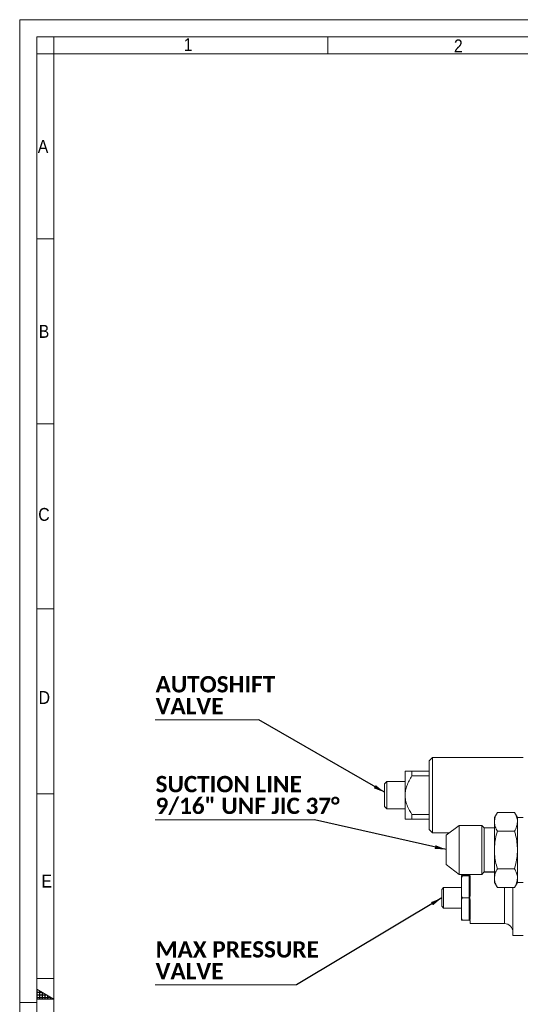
# Model space of a CAD drawing. Header units: millimetres. Extents: x 10 to 831, y 10 to 584.
# Tile 3 of 13: x 10 to 156, y 296 to 584. Entities that reach past the tile are written whole.
import ezdxf

# ---------------------------------------------------------------- set-up
doc = ezdxf.new("R2010")
doc.units = ezdxf.units.MM
doc.linetypes.add('SLD-Centro', pattern=[19.05, 15.24, -1.27, 1.27, -1.27])
doc.linetypes.add('SLD-Solido', pattern=[0])
doc.styles.add('SLDTEXTSTYLE0', font='GOTHIC.TTF', dxfattribs={"width": 0.913})
doc.styles.add('SLDTEXTSTYLE1', font='CALIBRIB.TTF')
doc.styles.get("Standard").update_dxf_attribs({"font": 'GOTHIC.TTF'})
doc.dimstyles.new('SLDDIMSTYLE1', dxfattribs={"dimtxt": 0.18, "dimasz": 3.302, "dimexe": 0, "dimexo": 0.0625, "dimgap": 0, "dimtad": 0, "dimtih": 1, "dimtoh": 1, "dimdec": 0, "dimrnd": 1e-09, "dimzin": 0, "dimdsep": 46, "dimtxsty": 'Standard', "dimsah": 1, "dimcen": 0.09, "dimadec": 0, "dimazin": 0, "dimtfac": 3.302, "dimtdec": 0, "dimtofl": 0, "dimtmove": 0, "dimatfit": 3, "dimfxl": 0, "dimfrac": 2, "dimtolj": 1, "dimtzin": 0, "dimarcsym": 0})

# ---------------------------------------------------------------- blocks, each defined once
blk = doc.blocks.new('SW_NOTE_11')
at = {"color": 0, "linetype": 'SLD-Solido', "lineweight": 0}
for p, q in [((-46.52, 0), (0, 0)), ((0, 0), (-46.52, 0)), ((-46.52, 0), (0, 0)), ((0, 0), (-46.52, 0)), ((-46.52, 0), (0, 0)), ((0, 0), (-46.52, 0))]:
    blk.add_line(p, q, dxfattribs=at)
at = {"color": 0, "linetype": 'Continuous', "lineweight": 0, "char_height": 4.7625, "attachment_point": 1, "style": 'SLDTEXTSTYLE1'}
for s, insert in [('SUCTION LINE ', (-46.43, 12.79)), ('9/16" UNF JIC 37°', (-46.43, 6.44))]:
    blk.add_mtext(s, dxfattribs=dict(at, insert=insert))
blk = doc.blocks.new('SW_NOTE_12')
at = {"color": 0, "linetype": 'SLD-Solido', "lineweight": 0}
for p, q in [((-30.22, 0), (0, 0)), ((0, 0), (-30.22, 0)), ((-30.22, 0), (0, 0)), ((0, 0), (-30.22, 0)), ((-30.22, 0), (0, 0)), ((0, 0), (-30.22, 0))]:
    blk.add_line(p, q, dxfattribs=at)
at = {"color": 0, "linetype": 'Continuous', "lineweight": 0, "char_height": 4.762, "attachment_point": 1, "style": 'SLDTEXTSTYLE1'}
for s, insert in [('AUTOSHIFT', (-30.12, 12.74)), ('VALVE', (-30.12, 6.39))]:
    blk.add_mtext(s, dxfattribs=dict(at, insert=insert))
blk = doc.blocks.new('SW_NOTE_13')
at = {"color": 0, "linetype": 'SLD-Solido', "lineweight": 0}
for p, q in [((-41.28, 0), (0, 0)), ((0, 0), (-41.28, 0)), ((-41.28, 0), (0, 0)), ((0, 0), (-41.28, 0)), ((-41.28, 0), (0, 0)), ((0, 0), (-41.28, 0))]:
    blk.add_line(p, q, dxfattribs=at)
at = {"color": 0, "linetype": 'Continuous', "lineweight": 0, "attachment_point": 1, "style": 'SLDTEXTSTYLE1'}
for s, insert, char_height in [('MAX PRESSURE', (-41.18, 12.75), 4.7625), ('VALVE', (-41.18, 6.4), 4.762)]:
    blk.add_mtext(s, dxfattribs=dict(at, insert=insert, char_height=char_height))

msp = doc.modelspace()

# ---------------------------------------------------------------- hatches: boundary and pattern name
at = {"linetype": 'Continuous'}
h = msp.add_hatch(dxfattribs=at)
h.set_pattern_fill('NET', scale=0.25, style=0)
h.paths.add_polyline_path([(15, 300.88675), (20, 298), (15, 298)], flags=0)

# ---------------------------------------------------------------- linework, layer by layer
at = {"color": 7, "linetype": 'SLD-Solido', "lineweight": 0}
for p, q in [((831, 584), (10, 584)), ((10, 584), (10, 10)), ((826, 579), (15, 579)), ((15, 579), (15, 15)), ((20, 574), (20, 579)), ((100, 574), (100, 579)), ((20, 574), (15, 574)), ((20, 520), (15, 520)), ((20, 466), (15, 466)), ((20, 412), (15, 412)), ((20, 358), (15, 358)), ((20, 304), (15, 304)), ((15, 298), (15, 300.88675)), ((15, 300.88675), (20, 298)), ((20, 298), (15, 298))]:
    msp.add_line(p, q, dxfattribs=at)
at = {"color": 7, "linetype": 'SLD-Solido', "lineweight": 15}
for p, q in [((821, 574), (20, 574)), ((20, 574), (20, 20)), ((130.57039, 368.56343), (129.57039, 367.56343)), ((157.07039, 368.56343), (130.57039, 368.56343)), ((130.57039, 368.56343), (130.57039, 346.56343)), ((129.57039, 347.56343), (129.57039, 367.56343)), ((122.57039, 357.56343), (122.57039, 364.56343)), ((124.57039, 363.22028), (124.57039, 364.56343)), ((124.57039, 364.56343), (129.57039, 364.56343)), ((129.57039, 363.22028), (124.57039, 363.22028)), ((117.26484, 361.56343), (116.57039, 360.86898)), ((116.57039, 354.25787), (116.57039, 360.86898)), ((122.57039, 361.56343), (117.26484, 361.56343)), ((117.26484, 361.56343), (117.26484, 353.56343)), ((122.57039, 350.56343), (122.57039, 357.56343)), ((116.57039, 354.25787), (117.26484, 353.56343)), ((117.26484, 353.56343), (122.57039, 353.56343)), ((124.57039, 351.90657), (129.57039, 351.90657)), ((124.57039, 350.56343), (124.57039, 351.90657)), ((149.5189, 352.53308), (148.67039, 351.06343)), ((148.67039, 349.79067), (148.67039, 351.06343)), ((154.54188, 352.53308), (149.5189, 352.53308)), ((155.39039, 351.06343), (154.54188, 352.53308)), ((157.07039, 351.06343), (155.39039, 351.06343)), ((155.39039, 351.06343), (155.39039, 349.79067)), ((129.57039, 350.56343), (124.57039, 350.56343)), ((138.3747, 348.70718), (134.57039, 345.84043)), ((144.95602, 348.70718), (138.3747, 348.70718)), ((138.3747, 348.70718), (138.3747, 334.41968)), ((145.67039, 347.9928), (144.95602, 348.70718)), ((144.95602, 334.41968), (144.95602, 348.70718)), ((148.67039, 347.9928), (145.67039, 347.9928)), ((145.67039, 335.13405), (145.67039, 347.9928)), ((148.67039, 341.56343), (148.67039, 349.79067)), ((155.39039, 349.79067), (155.39039, 341.56343)), ((129.57039, 347.56343), (130.57039, 346.56343)), ((130.57039, 346.56343), (135.52984, 346.56343)), ((134.57039, 337.28643), (134.57039, 345.84043)), ((154.54188, 347.04826), (149.5189, 347.04826)), ((148.67039, 333.33619), (148.67039, 341.56343)), ((155.39039, 341.56343), (155.39039, 333.33619)), ((134.57039, 337.28643), (138.3747, 334.41968)), ((138.3747, 334.41968), (144.95602, 334.41968)), ((139.07039, 333.49531), (139.07039, 334.06343)), ((139.07039, 333.49531), (139.37039, 334.0538)), ((139.37039, 334.06343), (139.37039, 334.0538)), ((139.37039, 334.06343), (141.27039, 334.06343)), ((141.27039, 334.0538), (139.37039, 334.0538)), ((141.27039, 327.57306), (141.27039, 334.0538)), ((141.57039, 334.36343), (141.57039, 334.41968)), ((141.57039, 328.22345), (141.57039, 333.70341)), ((144.95602, 334.41968), (145.67039, 335.13405)), ((148.67039, 335.06343), (145.59977, 335.06343)), ((145.67039, 335.13405), (148.67039, 335.13405)), ((154.54188, 336.0786), (149.5189, 336.0786)), ((139.07039, 328.13155), (139.07039, 333.49531)), ((148.67039, 332.06343), (148.67039, 333.33619)), ((148.67039, 332.06343), (149.5189, 330.59377)), ((154.54188, 330.59377), (155.39039, 332.06343)), ((155.39039, 333.33619), (155.39039, 332.06343)), ((155.39039, 332.06343), (157.07039, 332.06343)), ((133.82595, 330.56343), (133.27039, 330.00787)), ((133.27039, 327.56343), (133.27039, 330.00787)), ((139.07039, 330.56343), (133.82595, 330.56343)), ((133.82595, 330.56343), (133.82595, 327.56343)), ((139.37039, 327.57306), (139.07039, 328.13155)), ((139.07039, 326.99531), (139.07039, 328.13155)), ((154.54188, 330.59377), (149.5189, 330.59377)), ((154.07039, 316.56343), (154.07039, 330.59377)), ((133.27039, 325.11898), (133.27039, 327.56343)), ((133.27039, 325.11898), (133.82595, 324.56343)), ((133.82595, 327.56343), (133.82595, 324.56343)), ((139.07039, 326.99531), (139.37039, 327.5538)), ((139.07039, 321.63155), (139.07039, 326.99531)), ((139.37039, 327.57306), (139.37039, 327.5538)), ((139.37039, 327.57306), (141.27039, 327.57306)), ((141.27039, 327.5538), (139.37039, 327.5538)), ((141.27039, 321.07306), (141.27039, 327.5538)), ((141.57039, 321.42345), (141.57039, 326.90341)), ((133.82595, 324.56343), (139.07039, 324.56343)), ((139.37039, 321.07306), (139.07039, 321.63155)), ((139.07039, 321.06343), (139.07039, 321.63155)), ((139.07039, 321.06343), (139.37039, 321.06343)), ((139.37039, 321.07306), (139.37039, 321.06343)), ((139.37039, 321.07306), (141.27039, 321.07306)), ((141.27039, 321.06343), (139.37039, 321.06343)), ((141.57039, 320.06343), (141.57039, 320.76343)), ((141.57039, 320.06343), (151.57039, 320.06343)), ((154.07039, 316.56343), (157.07039, 316.56343))]:
    msp.add_line(p, q, dxfattribs=at)
at = {"color": 8, "linetype": 'SLD-Solido', "lineweight": 15}
msp.add_line((151.57039, 320.06343), (151.57039, 330.59377), dxfattribs=at)
at = {"color": 7, "linetype": 'SLD-Centro', "lineweight": 0}
msp.add_line((10, 297), (15, 297), dxfattribs=at)
at = {"color": 7, "linetype": 'SLD-Solido', "lineweight": 15}
msp.add_arc((151.57039, 317.56343), 2.5, 0, 90, dxfattribs=at)
for points, knots in [([(124.57039, 364.56343), (124.11004, 364.56343), (123.39194, 364.56343), (122.75783, 364.56343), (122.5793, 364.56343), (122.57157, 364.56343), (122.57039, 364.56343)], [0, 0, 0, 0, 0.44640456, 0.696349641, 0.953844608, 1, 1, 1, 1]), ([(122.57039, 357.56343), (122.5975, 358.02226), (122.65263, 358.9554), (123.23261, 360.91263), (124.0208, 362.27226), (124.57039, 363.22028)], [0, 0, 0, 0, 0.2265192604, 0.4606754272, 1, 1, 1, 1]), ([(124.57039, 351.90657), (124.11004, 352.6876), (123.39194, 353.90592), (122.75783, 355.73882), (122.5793, 356.8552), (122.57157, 357.46998), (122.57039, 357.56343)], [0, 0, 0, 0, 0.44640456, 0.696349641, 0.953844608, 1, 1, 1, 1]), ([(149.5189, 352.53308), (149.28174, 352.0877), (148.80308, 351.18878), (148.71489, 350.25952), (148.67039, 349.79067)], [0, 0, 0, 0, 0.495457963, 1, 1, 1, 1]), ([(155.39039, 349.79067), (155.38938, 349.85568), (155.3817, 350.34795), (155.19639, 351.27609), (154.76138, 352.11154), (154.54188, 352.53308)], [0, 0, 0, 0, 0.070091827, 0.530785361, 1, 1, 1, 1]), ([(122.57039, 350.56343), (122.5975, 350.56343), (122.65263, 350.56343), (123.23261, 350.56343), (124.0208, 350.56343), (124.57039, 350.56343)], [0, 0, 0, 0, 0.2265192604, 0.4606754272, 1, 1, 1, 1]), ([(148.67039, 349.79067), (148.6714, 349.72566), (148.67908, 349.23339), (148.86439, 348.30525), (149.2994, 347.46981), (149.5189, 347.04826)], [0, 0, 0, 0, 0.070091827, 0.5307853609, 1, 1, 1, 1]), ([(154.54188, 347.04826), (154.77904, 347.49364), (155.2577, 348.39256), (155.34589, 349.32182), (155.39039, 349.79067)], [0, 0, 0, 0, 0.495457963, 1, 1, 1, 1]), ([(149.5189, 347.04826), (149.41289, 346.66121), (149.11614, 345.57769), (148.75739, 343.7502), (148.69952, 342.29552), (148.67039, 341.56343)], [0, 0, 0, 0, 0.216325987, 0.605601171, 1, 1, 1, 1]), ([(155.39039, 341.56343), (155.36203, 342.28537), (155.30487, 343.74003), (154.94732, 345.56792), (154.64789, 346.66121), (154.54188, 347.04826)], [0, 0, 0, 0, 0.388936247, 0.783674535, 1, 1, 1, 1]), ([(148.67039, 341.56343), (148.68116, 341.12544), (148.70926, 339.98259), (148.97403, 338.13885), (149.3366, 336.7679), (149.5189, 336.0786)], [0, 0, 0, 0, 0.236037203, 0.6158862, 1, 1, 1, 1]), ([(154.54188, 336.0786), (154.72245, 336.76081), (155.08528, 338.13165), (155.35133, 339.97531), (155.37962, 341.12544), (155.39039, 341.56343)], [0, 0, 0, 0, 0.380189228, 0.76396238, 1, 1, 1, 1]), ([(139.37039, 334.06343), (139.31149, 334.06343), (139.20711, 334.06343), (139.11188, 334.06343), (139.07039, 334.06343)], [0, 0, 0, 0, 0.564246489, 1, 1, 1, 1]), ([(141.57039, 334.36343), (141.5636, 334.30838), (141.55468, 334.23607), (141.48041, 334.14521), (141.42539, 334.10312), (141.36139, 334.07554), (141.31055, 334.06451), (141.27922, 334.06367), (141.27039, 334.06343)], [0, 0, 0, 0, 0.4864264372, 0.6389478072, 0.7922276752, 0.8786192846, 0.9658134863, 1, 1, 1, 1]), ([(141.27039, 334.0538), (141.28834, 334.05282), (141.32815, 334.05064), (141.39184, 334.03068), (141.4674, 333.98529), (141.55335, 333.87847), (141.56354, 333.77375), (141.57039, 333.70341)], [0, 0, 0, 0, 0.0693478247, 0.1538435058, 0.2825863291, 0.518105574, 1, 1, 1, 1]), ([(149.5189, 336.0786), (149.28174, 335.63322), (148.80308, 334.7343), (148.71489, 333.80504), (148.67039, 333.33619)], [0, 0, 0, 0, 0.495457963, 1, 1, 1, 1]), ([(155.39039, 333.33619), (155.38938, 333.40119), (155.3817, 333.89346), (155.19639, 334.82161), (154.76138, 335.65705), (154.54188, 336.0786)], [0, 0, 0, 0, 0.070091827, 0.530785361, 1, 1, 1, 1]), ([(148.67039, 333.33619), (148.6714, 333.27118), (148.67908, 332.77891), (148.86439, 331.85076), (149.2994, 331.01532), (149.5189, 330.59377)], [0, 0, 0, 0, 0.070091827, 0.530785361, 1, 1, 1, 1]), ([(154.54188, 330.59377), (154.77904, 331.03915), (155.2577, 331.93808), (155.34589, 332.86734), (155.39039, 333.33619)], [0, 0, 0, 0, 0.495457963, 1, 1, 1, 1]), ([(141.57039, 328.22345), (141.5636, 328.09712), (141.55468, 327.93119), (141.48041, 327.73981), (141.42539, 327.65317), (141.36139, 327.59734), (141.31055, 327.57523), (141.27922, 327.57354), (141.27039, 327.57306)], [0, 0, 0, 0, 0.486426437, 0.638947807, 0.792227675, 0.878619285, 0.965813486, 1, 1, 1, 1]), ([(141.27039, 327.5538), (141.28834, 327.55184), (141.32815, 327.54748), (141.39184, 327.50779), (141.4674, 327.4187), (141.55335, 327.21365), (141.56354, 327.02807), (141.57039, 326.90341)], [0, 0, 0, 0, 0.069347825, 0.153843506, 0.282586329, 0.518105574, 1, 1, 1, 1]), ([(141.57039, 321.42345), (141.5636, 321.35217), (141.55468, 321.25855), (141.48041, 321.15803), (141.42539, 321.11348), (141.36139, 321.08524), (141.31055, 321.07415), (141.27922, 321.0733), (141.27039, 321.07306)], [0, 0, 0, 0, 0.4864264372, 0.6389478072, 0.7922276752, 0.8786192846, 0.9658134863, 1, 1, 1, 1]), ([(141.27039, 321.06343), (141.28834, 321.06245), (141.32815, 321.06027), (141.39184, 321.04054), (141.4674, 320.99684), (141.55335, 320.89861), (141.56354, 320.81775), (141.57039, 320.76343)], [0, 0, 0, 0, 0.069347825, 0.153843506, 0.282586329, 0.518105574, 1, 1, 1, 1])]:
    msp.add_open_spline(points, degree=3, knots=knots, dxfattribs=at)

# ---------------------------------------------------------------- block references
at = {"color": 7, "linetype": 'Continuous', "lineweight": 0}
for name, p in [('SW_NOTE_12', (79.81756, 379.58951)), ('SW_NOTE_11', (96.12315, 350.39909)), ('SW_NOTE_13', (90.87799, 302.16648))]:
    msp.add_blockref(name, p, dxfattribs=at)

# ---------------------------------------------------------------- texts
at = {"color": 7, "linetype": 'Continuous', "lineweight": 0, "char_height": 3.762, "attachment_point": 1, "style": 'SLDTEXTSTYLE0'}
for s, insert in [('1', (57.90906, 578.58808)), ('2', (136.83998, 578.2295)), ('A', (15.29222, 548.88413)), ('B', (15.57702, 494.86061)), ('C', (15.43366, 441.43058)), ('D', (15.54253, 387.96276)), ('E', (16.35156, 334.35134))]:
    msp.add_mtext(s, dxfattribs=dict(at, insert=insert))

# ---------------------------------------------------------------- leaders
at = {"color": 7, "linetype": 'Continuous', "lineweight": 0}
for points in [[(116.57039, 358.40299), (79.81756, 379.58951)], [(134.57039, 341.69722), (96.12315, 350.39909)], [(133.27039, 327.56343), (90.87799, 302.16648)]]:
    msp.add_leader(points, dimstyle='SLDDIMSTYLE1', dxfattribs=at)

doc.saveas('drawing.dxf')
